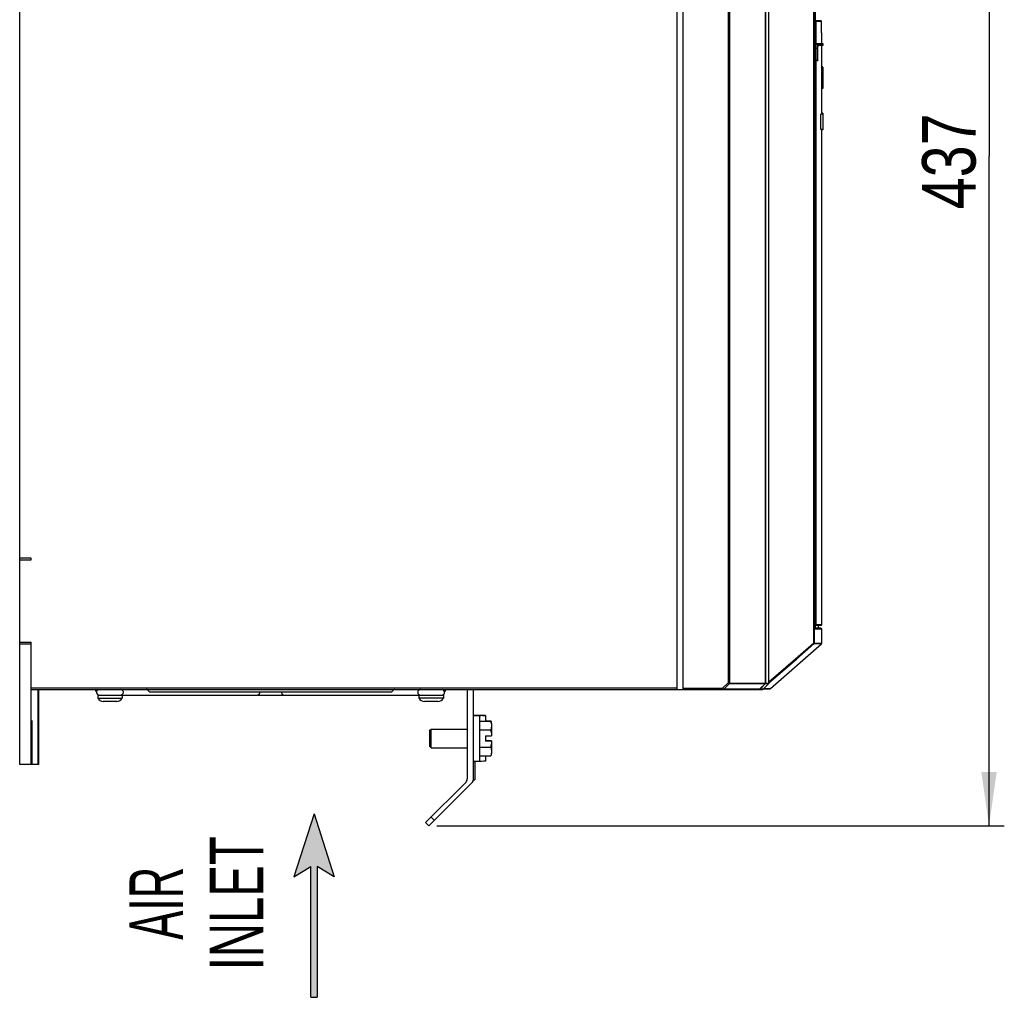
# Model space of a CAD drawing. Extents: x 0 to 420, y 0 to 297.
# Tile 10 of 31: x 147 to 211, y 119 to 182. Entities that reach past the tile are written whole.
import ezdxf
from ezdxf.enums import TextEntityAlignment as Align

# ---------------------------------------------------------------- set-up
doc = ezdxf.new("R2010")
doc.units = 0
doc.header["$LTSCALE"] = 23.1
doc.layers.get('0').update_dxf_attribs({"linetype": 'CONTINUOUS'})
doc.styles.get("Standard").update_dxf_attribs({"font": 'txt', "width": 0.8})
doc.styles.add('TEXTSTYLE_1', font='txt', dxfattribs={"width": 0.8})
doc.dimstyles.get("Standard").update_dxf_attribs({"dimtxt": 2.5, "dimasz": 2.5, "dimexe": 1.25, "dimexo": 0.625, "dimtad": 1, "dimcen": 2.5, "dimazin": 3, "dimtfac": 1, "dimtmove": 0, "dimatfit": 3})

# ---------------------------------------------------------------- blocks, each defined once
blk = doc.blocks.new('_FILLED')
at = {"color": 0, "linetype": 'BYBLOCK'}
blk.add_solid([(0, 0), (-1, 0.143), (-1, -0.143)], dxfattribs=at)
blk = doc.blocks.new('*D13')
at = {"color": 2, "linetype": 'CONTINUOUS'}
for p, q in [((187.038, 217.256), (211.105, 217.256)), ((210.105, 217.256), (210.105, 173.507)), ((210.105, 129.759), (210.105, 173.507)), ((174.015, 129.759), (211.105, 129.759))]:
    blk.add_line(p, q, dxfattribs=at)
at = {"color": 2, "linetype": 'CONTINUOUS', "xscale": 3.5, "yscale": 3.5, "zscale": 3.5}
for p, rotation in [((210.105, 217.256), 90), ((210.105, 129.759), 270)]:
    blk.add_blockref('_FILLED', p, dxfattribs=dict(at, rotation=rotation))
at = {"color": 5, "linetype": 'CONTINUOUS', "width": 0.8}
blk.add_text('437', height=3.5, rotation=90, dxfattribs=at).set_placement((209.23, 170.052))
blk = doc.blocks.new('ARROW_BL3', base_point=(165.979, 124.546))
at = {"color": 7, "linetype": 'CONTINUOUS'}
for p, q in [((165.979, 130.546), (164.662, 126.419)), ((165.979, 130.546), (167.295, 126.419)), ((164.662, 126.419), (165.779, 127.084)), ((165.779, 118.546), (165.779, 127.084)), ((166.178, 127.084), (166.178, 118.546)), ((167.295, 126.419), (166.178, 127.084)), ((165.779, 118.546), (166.178, 118.546))]:
    blk.add_line(p, q, dxfattribs=at)
for points in [[(164.662, 126.419), (165.979, 130.546), (165.779, 127.084)], [(165.779, 127.084), (165.979, 130.546), (166.178, 127.084)], [(165.979, 130.546), (167.295, 126.419), (166.178, 127.084)], [(165.779, 118.546), (165.779, 127.084), (166.178, 127.084)], [(166.178, 127.084), (166.178, 118.546), (165.779, 118.546)]]:
    blk.add_solid(points, dxfattribs=at)

msp = doc.modelspace()

# ---------------------------------------------------------------- linework, layer by layer
at = {"color": 7, "linetype": 'CONTINUOUS'}
for p, q in [((189.72, 138.659), (189.72, 208.659)), ((190.12, 138.659), (190.12, 208.659)), ((195.491, 208.559), (195.491, 139.069)), ((195.72, 139.069), (195.72, 208.559)), ((198.745, 208.619), (198.745, 142.615)), ((146.739, 147.241), (146.739, 200.076)), ((199.1, 182.359), (198.745, 182.359)), ((199.152, 182.105), (199.149, 182.31)), ((199.149, 182.309), (199.149, 182.31)), ((199.157, 181.911), (199.152, 182.105)), ((199.16, 181.757), (199.157, 181.911)), ((199.165, 181.577), (199.16, 181.757)), ((199.166, 180.859), (199.166, 181.553)), ((198.799, 179.783), (198.799, 180.559)), ((199.246, 180.859), (198.833, 180.859)), ((198.933, 180.759), (199.246, 180.759)), ((199.166, 179.339), (199.166, 180.759)), ((199.266, 180.779), (199.266, 180.839)), ((198.802, 179.759), (198.888, 179.759)), ((198.888, 179.759), (198.891, 179.759)), ((199.24, 179.339), (199.149, 179.339)), ((199.24, 179.345), (199.166, 179.345)), ((199.24, 179.339), (199.24, 177.939)), ((199.24, 177.939), (199.156, 177.939)), ((199.166, 176.276), (199.166, 177.939)), ((199.24, 176.259), (199.117, 176.259)), ((199.117, 175.259), (199.117, 176.259)), ((199.24, 176.276), (199.165, 176.276)), ((199.24, 176.334), (199.166, 176.334)), ((199.24, 176.334), (199.24, 175.259)), ((199.24, 175.259), (199.117, 175.259)), ((199.165, 175.259), (199.165, 175.251)), ((199.24, 175.243), (199.165, 175.243)), ((199.166, 142.909), (199.166, 175.243)), ((199.24, 175.25), (199.24, 175.243)), ((147.494, 147.241), (146.739, 147.241)), ((146.74, 133.759), (146.74, 147.241)), ((146.74, 147.141), (147.494, 147.141)), ((147.494, 147.141), (147.494, 147.241)), ((198.745, 142.859), (199.116, 142.859)), ((199.116, 142.659), (198.745, 142.659)), ((198.745, 142.615), (198.745, 142.609)), ((198.966, 142.659), (198.966, 142.859)), ((199.166, 141.681), (199.166, 142.609)), ((146.74, 141.749), (147.494, 141.749)), ((146.74, 141.649), (147.494, 141.649)), ((147.494, 138.743), (147.494, 141.749)), ((195.817, 138.721), (199.149, 141.644)), ((195.095, 138.676), (195.483, 139.051)), ((195.712, 139.051), (195.337, 138.676)), ((147.494, 138.713), (147.494, 138.743)), ((147.494, 138.688), (147.494, 138.713)), ((147.495, 138.659), (195.294, 138.659)), ((147.498, 133.759), (147.498, 138.659)), ((147.93, 138.659), (147.93, 133.759)), ((147.978, 138.659), (147.978, 133.759)), ((170.988, 138.479), (155.292, 138.479)), ((175.989, 138.659), (175.989, 132.825)), ((176.389, 138.659), (176.389, 132.741)), ((195.369, 138.709), (195.784, 138.709)), ((151.84, 138.299), (174.44, 138.299)), ((151.84, 138.299), (151.84, 138.099)), ((151.84, 138.099), (153.44, 138.099)), ((153.08, 137.879), (152.2, 137.879)), ((153.44, 138.299), (153.44, 138.099)), ((172.84, 138.299), (172.84, 138.099)), ((174.44, 138.099), (172.84, 138.099)), ((174.08, 137.879), (173.2, 137.879)), ((174.44, 138.299), (174.44, 138.099)), ((147.546, 136.402), (147.544, 136.496)), ((176.389, 136.979), (176.789, 136.979)), ((176.416, 136.966), (176.463, 136.966)), ((176.79, 136.971), (176.494, 136.972)), ((176.789, 136.979), (176.789, 136.973)), ((176.789, 136.973), (176.984, 136.972)), ((176.925, 136.966), (176.789, 136.965)), ((176.789, 136.965), (176.789, 133.959)), ((176.789, 136.588), (177.529, 136.588)), ((176.822, 136.968), (176.868, 136.968)), ((177.082, 136.967), (176.925, 136.966)), ((177.15, 136.968), (177.082, 136.967)), ((177.189, 136.969), (177.189, 136.588)), ((177.189, 136.609), (177.529, 136.609)), ((177.589, 136.423), (177.529, 136.588)), ((177.589, 136.444), (177.536, 136.59)), ((147.526, 136.096), (147.525, 133.759)), ((147.527, 136.289), (147.526, 136.096)), ((147.528, 136.402), (147.527, 136.289)), ((147.548, 136.289), (147.546, 136.402)), ((147.549, 136.096), (147.548, 136.289)), ((147.549, 133.759), (147.549, 136.096)), ((173.559, 135.999), (173.639, 136.079)), ((173.559, 135.979), (173.639, 136.059)), ((173.559, 134.939), (173.559, 135.999)), ((173.639, 136.079), (175.989, 136.079)), ((173.639, 134.859), (173.639, 136.079)), ((173.639, 136.059), (175.989, 136.059)), ((176.789, 136.023), (177.529, 136.023)), ((177.589, 136.444), (177.589, 135.639)), ((177.189, 135.639), (177.589, 135.639)), ((177.189, 135.639), (177.189, 135.279)), ((177.589, 135.299), (177.189, 135.299)), ((177.589, 135.279), (177.189, 135.279)), ((177.578, 135.299), (177.577, 135.279)), ((177.589, 135.299), (177.589, 134.494)), ((173.559, 134.939), (173.639, 134.859)), ((173.639, 134.859), (175.989, 134.859)), ((176.789, 134.894), (177.529, 134.894)), ((176.789, 133.959), (176.389, 133.959)), ((176.389, 133.949), (176.489, 133.949)), ((176.489, 133.949), (176.489, 132.749)), ((176.789, 134.329), (177.529, 134.329)), ((176.925, 133.966), (176.789, 133.965)), ((177.082, 133.967), (176.925, 133.966)), ((177.15, 133.968), (177.082, 133.967)), ((177.189, 134.329), (177.189, 133.969)), ((177.589, 134.494), (177.529, 134.329)), ((147.978, 133.759), (146.74, 133.759)), ((173.489, 129.759), (176.331, 132.6)), ((176.389, 132.749), (176.489, 132.749)), ((173.277, 129.971), (175.871, 132.541)), ((173.277, 129.971), (173.489, 129.759))]:
    msp.add_line(p, q, dxfattribs=at)
at = {"color": 9, "linetype": 'CONTINUOUS'}
for p, q in [((193.052, 208.656), (193.052, 139.1)), ((193.15, 208.559), (193.15, 139.07)), ((195.492, 139.069), (195.492, 208.559)), ((195.501, 139.069), (195.501, 208.559)), ((198.63, 208.619), (198.63, 141.681)), ((198.679, 208.619), (198.679, 141.681)), ((198.745, 208.619), (198.745, 142.609)), ((199.149, 182.309), (198.781, 182.309)), ((198.781, 182.309), (198.781, 142.909)), ((199.161, 181.735), (199.16, 181.757)), ((199.166, 181.553), (199.165, 181.577)), ((198.902, 180.559), (198.799, 180.559)), ((198.882, 180.559), (198.882, 179.779)), ((198.902, 180.559), (198.902, 179.783)), ((198.909, 180.496), (198.909, 180.497)), ((198.909, 180.459), (198.909, 180.47)), ((198.909, 180.459), (198.909, 180.459)), ((198.911, 180.568), (198.911, 180.572)), ((198.928, 180.742), (198.932, 180.758)), ((199.266, 180.839), (198.933, 180.839)), ((198.944, 180.779), (199.266, 180.779)), ((198.902, 179.783), (198.799, 179.783)), ((198.882, 179.779), (198.882, 179.77)), ((198.902, 179.779), (198.908, 179.779)), ((198.909, 179.783), (198.909, 179.783)), ((198.781, 142.909), (199.166, 142.909)), ((199.166, 142.609), (198.745, 142.609)), ((197.464, 140.669), (198.63, 141.681)), ((197.516, 140.649), (198.662, 141.644)), ((198.63, 141.681), (199.166, 141.681)), ((199.149, 141.644), (198.662, 141.644)), ((195.72, 139.156), (197.464, 140.669)), ((195.72, 139.091), (197.516, 140.649)), ((192.661, 138.719), (193.052, 139.1)), ((192.759, 138.676), (193.143, 139.051)), ((193.052, 139.1), (193.142, 139.051)), ((193.143, 139.051), (195.487, 139.051)), ((193.151, 139.069), (195.491, 139.069)), ((195.122, 138.67), (195.487, 139.051)), ((195.135, 138.676), (195.494, 139.051)), ((195.483, 139.051), (195.483, 139.051)), ((195.483, 139.051), (195.483, 139.051)), ((195.487, 139.051), (195.49, 139.05)), ((195.49, 139.05), (195.492, 139.05)), ((195.491, 139.059), (195.492, 139.064)), ((195.492, 139.069), (195.72, 139.069)), ((195.492, 139.064), (195.492, 139.069)), ((195.492, 139.05), (195.494, 139.051)), ((195.494, 139.051), (195.712, 139.051)), ((195.501, 139.063), (195.501, 139.069)), ((189.72, 138.759), (147.494, 138.759)), ((192.661, 138.719), (190.12, 138.719)), ((192.759, 138.676), (192.661, 138.719)), ((192.661, 138.659), (192.661, 138.719)), ((195.128, 138.676), (192.759, 138.676)), ((195.093, 138.659), (195.101, 138.659)), ((195.093, 138.659), (195.103, 138.659)), ((195.095, 138.676), (195.096, 138.676)), ((195.116, 138.665), (195.122, 138.67)), ((195.337, 138.676), (195.135, 138.676)), ((195.382, 138.721), (195.817, 138.721)), ((176.789, 136.959), (176.389, 136.959)), ((176.612, 136.971), (176.612, 136.967)), ((147.549, 135.959), (147.525, 135.959)), ((173.632, 130.323), (173.843, 130.112))]:
    msp.add_line(p, q, dxfattribs=at)
at = {"color": 7, "linetype": 'CONTINUOUS'}
for points in [[(198.745, 182.355), (198.748, 182.353), (198.756, 182.349), (198.762, 182.344), (198.767, 182.339), (198.772, 182.333), (198.775, 182.327), (198.778, 182.321), (198.78, 182.315), (198.781, 182.309)], [(199.1, 182.359), (199.108, 182.358), (199.115, 182.356), (199.122, 182.353), (199.128, 182.35), (199.133, 182.345), (199.138, 182.34)], [(199.149, 182.31), (199.147, 182.32), (199.144, 182.33), (199.138, 182.34)], [(198.799, 180.559), (198.799, 180.595), (198.8, 180.63), (198.801, 180.665), (198.803, 180.698), (198.805, 180.729), (198.808, 180.757), (198.811, 180.783), (198.814, 180.805), (198.817, 180.824), (198.821, 180.839), (198.825, 180.85), (198.829, 180.856), (198.833, 180.859)], [(198.909, 179.783), (198.909, 180.47), (198.909, 180.496), (198.909, 180.521), (198.91, 180.545), (198.911, 180.568)], [(198.911, 180.568), (198.912, 180.59), (198.913, 180.61), (198.914, 180.629), (198.916, 180.647), (198.917, 180.664), (198.919, 180.679), (198.92, 180.693), (198.922, 180.705), (198.924, 180.717), (198.925, 180.727), (198.927, 180.736), (198.929, 180.743), (198.93, 180.75), (198.932, 180.755), (198.933, 180.759), (198.934, 180.762), (198.935, 180.762)], [(198.802, 179.759), (198.801, 179.759), (198.801, 179.761), (198.8, 179.764), (198.8, 179.768), (198.799, 179.772), (198.799, 179.777), (198.799, 179.783)], [(198.891, 179.759), (198.894, 179.759), (198.897, 179.761)], [(198.897, 179.761), (198.9, 179.762), (198.902, 179.764), (198.904, 179.766), (198.905, 179.768), (198.907, 179.771), (198.908, 179.773), (198.908, 179.775), (198.908, 179.777), (198.909, 179.779), (198.909, 179.782), (198.909, 179.783)], [(199.149, 179.339), (199.154, 178.405), (199.156, 177.939)], [(199.165, 176.276), (199.165, 176.275), (199.165, 176.27), (199.165, 176.262), (199.165, 176.259)], [(199.165, 175.251), (199.165, 175.245), (199.165, 175.243)], [(198.745, 142.863), (198.748, 142.864), (198.756, 142.868), (198.762, 142.873), (198.767, 142.878), (198.772, 142.884), (198.775, 142.89), (198.778, 142.896), (198.78, 142.902), (198.781, 142.909)], [(195.491, 139.069), (195.49, 139.064), (195.489, 139.059), (195.486, 139.055), (195.483, 139.051)], [(195.72, 139.069), (195.719, 139.064), (195.718, 139.059), (195.716, 139.055), (195.712, 139.051)], [(147.495, 138.659), (147.495, 138.66), (147.495, 138.664), (147.495, 138.67), (147.494, 138.678), (147.494, 138.688)], [(155.149, 138.587), (155.135, 138.604), (155.12, 138.619), (155.104, 138.633), (155.088, 138.644), (155.071, 138.652), (155.054, 138.657), (155.036, 138.659)], [(155.292, 138.479), (155.274, 138.481), (155.256, 138.486), (155.238, 138.495), (155.222, 138.507), (155.206, 138.521), (155.191, 138.537), (155.177, 138.554), (155.149, 138.587)], [(171.102, 138.552), (171.088, 138.536), (171.073, 138.52), (171.057, 138.506), (171.041, 138.495), (171.024, 138.486), (171.006, 138.48), (170.988, 138.479)], [(171.243, 138.659), (171.225, 138.657), (171.208, 138.651), (171.19, 138.643), (171.174, 138.631), (171.158, 138.617), (171.143, 138.602), (171.129, 138.585), (171.102, 138.552)], [(195.053, 138.659), (195.063, 138.659), (195.074, 138.662), (195.084, 138.667), (195.093, 138.673), (195.095, 138.676)], [(195.337, 138.676), (195.33, 138.67), (195.321, 138.665), (195.313, 138.662), (195.304, 138.659), (195.294, 138.659)], [(147.537, 136.639), (147.537, 136.638), (147.535, 136.631), (147.534, 136.617), (147.533, 136.596), (147.532, 136.569), (147.531, 136.536), (147.53, 136.496), (147.528, 136.402)], [(147.544, 136.496), (147.544, 136.536), (147.542, 136.569), (147.541, 136.596), (147.54, 136.617), (147.539, 136.631), (147.538, 136.638), (147.537, 136.639)], [(176.389, 136.965), (176.392, 136.965), (176.401, 136.965), (176.416, 136.966)], [(176.494, 136.972), (176.437, 136.972), (176.416, 136.972), (176.401, 136.973), (176.392, 136.973), (176.39, 136.973)], [(176.463, 136.966), (176.662, 136.967), (176.822, 136.968)], [(176.889, 136.969), (176.889, 136.969), (176.882, 136.969), (176.868, 136.97), (176.848, 136.97), (176.79, 136.971)], [(176.868, 136.968), (176.882, 136.969), (176.889, 136.969), (176.889, 136.969)], [(176.984, 136.972), (177.12, 136.971), (177.15, 136.97), (177.172, 136.97), (177.185, 136.969), (177.189, 136.969)], [(177.189, 136.969), (177.185, 136.969), (177.172, 136.968), (177.15, 136.968)], [(177.529, 136.609), (177.551, 136.544), (177.564, 136.493)], [(177.529, 136.588), (177.551, 136.524), (177.567, 136.461)], [(177.567, 136.461), (177.578, 136.399), (177.584, 136.337), (177.584, 136.274), (177.578, 136.212), (177.567, 136.15), (177.551, 136.088), (177.529, 136.023)], [(177.529, 136.023), (177.546, 135.925), (177.56, 135.828), (177.571, 135.733), (177.578, 135.639)], [(177.578, 135.279), (177.571, 135.184), (177.56, 135.089), (177.546, 134.992), (177.529, 134.894)], [(177.529, 134.894), (177.551, 134.83), (177.567, 134.767), (177.578, 134.705), (177.584, 134.643), (177.584, 134.58), (177.578, 134.518), (177.567, 134.456), (177.551, 134.394), (177.529, 134.329)], [(177.189, 133.969), (177.185, 133.969), (177.172, 133.968), (177.15, 133.968)]]:
    msp.add_lwpolyline(points, dxfattribs=at)
at = {"color": 9, "linetype": 'CONTINUOUS'}
for points in [[(198.913, 180.859), (198.909, 180.856), (198.906, 180.85), (198.902, 180.839), (198.899, 180.824), (198.896, 180.805), (198.893, 180.783), (198.89, 180.757), (198.887, 180.729), (198.885, 180.698), (198.884, 180.664), (198.883, 180.63), (198.882, 180.594), (198.882, 180.559)], [(198.912, 180.768), (198.91, 180.744), (198.907, 180.717), (198.905, 180.688), (198.904, 180.657), (198.903, 180.625), (198.902, 180.592), (198.902, 180.559)], [(198.909, 180.521), (198.91, 180.535), (198.91, 180.545)], [(198.933, 180.839), (198.929, 180.837), (198.926, 180.83), (198.922, 180.82), (198.919, 180.806), (198.915, 180.789), (198.912, 180.768)], [(198.912, 180.59), (198.913, 180.607), (198.913, 180.61)], [(198.933, 180.839), (198.932, 180.844), (198.93, 180.849), (198.927, 180.853), (198.923, 180.856), (198.918, 180.858), (198.913, 180.859)], [(198.914, 180.629), (198.915, 180.64), (198.916, 180.647)], [(198.917, 180.664), (198.918, 180.67), (198.919, 180.679)], [(198.92, 180.693), (198.921, 180.698), (198.924, 180.722), (198.928, 180.742)], [(198.932, 180.758), (198.936, 180.769), (198.94, 180.776), (198.944, 180.779)], [(198.944, 180.779), (198.943, 180.773), (198.941, 180.769), (198.938, 180.764), (198.934, 180.761)], [(198.902, 179.779), (198.901, 179.773), (198.9, 179.769), (198.896, 179.764), (198.892, 179.761), (198.887, 179.759), (198.882, 179.759)], [(198.882, 179.77), (198.882, 179.766), (198.882, 179.762), (198.882, 179.76), (198.882, 179.759)], [(198.908, 179.779), (198.907, 179.773), (198.905, 179.769), (198.902, 179.764), (198.898, 179.761), (198.893, 179.759), (198.888, 179.759)], [(198.902, 179.783), (198.902, 179.782), (198.902, 179.781), (198.902, 179.781), (198.902, 179.78), (198.902, 179.779), (198.902, 179.779), (198.902, 179.779)], [(198.908, 179.779), (198.908, 179.779), (198.908, 179.779), (198.908, 179.779), (198.908, 179.78), (198.908, 179.78), (198.909, 179.781), (198.909, 179.783)], [(198.662, 141.644), (198.661, 141.645), (198.658, 141.648), (198.654, 141.653), (198.649, 141.659), (198.63, 141.681)], [(198.679, 141.681), (198.678, 141.673), (198.676, 141.665), (198.673, 141.657), (198.668, 141.65), (198.662, 141.644)], [(193.052, 139.1), (193.15, 139.069), (193.151, 139.069)], [(193.15, 139.07), (193.149, 139.063), (193.146, 139.057), (193.142, 139.051)], [(193.142, 139.051), (193.143, 139.051), (193.143, 139.051)], [(193.151, 139.069), (193.15, 139.063), (193.147, 139.056), (193.143, 139.051)], [(195.49, 139.064), (195.489, 139.059), (195.486, 139.055), (195.483, 139.051)], [(195.487, 139.051), (195.489, 139.055), (195.491, 139.059)], [(195.494, 139.051), (195.498, 139.056), (195.501, 139.063)], [(153.393, 138.654), (153.411, 138.646), (153.422, 138.638)], [(162.419, 138.479), (162.417, 138.452), (162.413, 138.426), (162.406, 138.401), (162.397, 138.377), (162.385, 138.356), (162.371, 138.338), (162.355, 138.323), (162.338, 138.311), (162.32, 138.303), (162.301, 138.299), (162.291, 138.299)], [(163.861, 138.479), (163.863, 138.452), (163.867, 138.426), (163.874, 138.401), (163.883, 138.377), (163.895, 138.356), (163.909, 138.338), (163.925, 138.323), (163.942, 138.311), (163.96, 138.303), (163.979, 138.299), (163.988, 138.299)], [(172.915, 138.659), (172.906, 138.658), (172.887, 138.654), (172.869, 138.646), (172.856, 138.637)], [(192.718, 138.659), (192.729, 138.66), (192.74, 138.663), (192.75, 138.669), (192.759, 138.676)], [(195.096, 138.676), (195.088, 138.67), (195.08, 138.665), (195.071, 138.662), (195.062, 138.659), (195.053, 138.659)], [(195.101, 138.659), (195.109, 138.662), (195.116, 138.665)], [(195.103, 138.659), (195.111, 138.662), (195.12, 138.665), (195.128, 138.67), (195.135, 138.676)], [(195.128, 138.676), (195.131, 138.676), (195.133, 138.676), (195.135, 138.676)], [(153.422, 138.319), (153.411, 138.311), (153.393, 138.303), (153.374, 138.299), (153.365, 138.299)], [(172.856, 138.32), (172.869, 138.311), (172.887, 138.303), (172.906, 138.299), (172.915, 138.299)]]:
    msp.add_lwpolyline(points, dxfattribs=at)
at = {"color": 7, "linetype": 'CONTINUOUS'}
for centre, radius, start, end in [((199.246, 180.839), 0.02, 0, 90), ((199.246, 180.779), 0.02, 270, 360), ((199.116, 142.909), 0.05, 270, 360), ((199.116, 142.609), 0.05, 0, 90), ((199.116, 141.681), 0.05, 311.25701, 360), ((151.86, 138.659), 0.18, 180, 236.94118), ((151.939, 138.479), 0.18, 102.85714, 270), ((153.34, 138.479), 0.18, 270, 90), ((172.94, 138.479), 0.18, 90, 270), ((174.34, 138.479), 0.18, 270, 85.71429), ((174.42, 138.659), 0.18, 302.87256, 360), ((195.784, 138.759), 0.05, 270, 311.25701), ((152.2, 138.283), 0.405, 207.14087, 270), ((153.08, 138.283), 0.405, 270, 332.85913), ((173.2, 138.283), 0.405, 207.14087, 270), ((174.08, 138.283), 0.405, 270, 332.85913), ((175.589, 132.825), 0.4, 314.74255, 360), ((176.189, 132.741), 0.2, 315, 360)]:
    msp.add_arc(centre, radius, start, end, dxfattribs=at)

# ---------------------------------------------------------------- block references
at = {"color": 2, "linetype": 'CONTINUOUS'}
msp.add_blockref('ARROW_BL3', (165.979, 124.546), dxfattribs=at)

# ---------------------------------------------------------------- texts
at = {"color": 5, "linetype": 'CONTINUOUS', "style": 'TEXTSTYLE_1'}
for s, width, p in [('INLET', 0.66, (162.666, 124.69)), ('AIR', 0.611111, (157.416, 124.69))]:
    msp.add_text(s, height=3.5, rotation=90, dxfattribs=dict(at, width=width)).set_placement(p, align=Align.CENTER)

# ---------------------------------------------------------------- dimensions: what is measured, and where the dimension line sits
at = {"color": 2, "linetype": 'CONTINUOUS'}
dim = msp.add_linear_dim(base=(210.105, 129.759), p1=(187.038, 217.256), p2=(174.015, 129.759), angle=270, dimstyle='Standard', dxfattribs=at)
dim.commit()
dim.dimension.update_dxf_attribs({"geometry": '*D13', "text_midpoint": (207.48, 174.252), "dimtype": 128})

doc.saveas('drawing.dxf')
